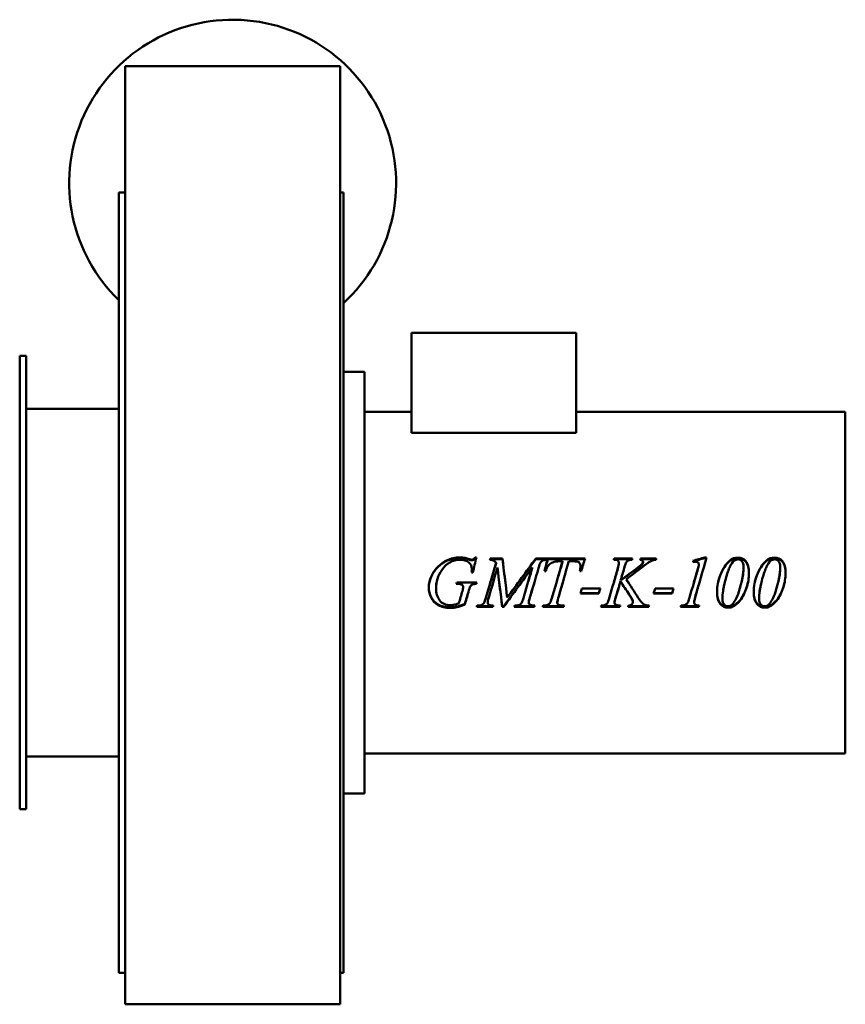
# Model space of a CAD drawing. Header units: millimetres. Extents: x 224 to 616, y 64 to 531.
import ezdxf

# ---------------------------------------------------------------- set-up
doc = ezdxf.new("R2010")
doc.units = ezdxf.units.MM
doc.header["$LTSCALE"] = 2
doc.layers.add('Widoczne (ISO)', color=7, linetype='Continuous', lineweight=50)

msp = doc.modelspace()

# ---------------------------------------------------------------- linework, layer by layer
at = {"layer": 'Widoczne (ISO)'}
for p, q in [((274.25, 278.5), (274.25, 508.5)), ((275.75, 508.5), (274.25, 508.5)), ((275.75, 508.5), (276.75, 508.5)), ((373.75, 508.5), (276.75, 508.5)), ((373.75, 508.5), (374.75, 508.5)), ((376.25, 508.5), (374.75, 508.5)), ((376.25, 278.5), (376.25, 508.5)), ((271.25, 78.5), (271.25, 448.5)), ((274.25, 448.5), (271.25, 448.5)), ((376.25, 448.5), (377.75, 448.5)), ((377.75, 78.5), (377.75, 448.5)), ((410.05, 382), (488.05, 382)), ((410.05, 334.5), (410.05, 382)), ((488.05, 382), (488.05, 334.5)), ((224.25, 156), (224.25, 371)), ((227.25, 371), (224.25, 371)), ((227.25, 156), (227.25, 371)), ((387.75, 363.5), (377.75, 363.5)), ((387.75, 163.5), (387.75, 363.5)), ((271.25, 346), (227.25, 346)), ((387.75, 344.5), (410.05, 344.5)), ((488.05, 344.5), (615.75, 344.5)), ((615.75, 182.5), (615.75, 344.5)), ((488.05, 334.5), (410.05, 334.5)), ((274.25, 63.5), (274.25, 278.5)), ((376.25, 63.5), (376.25, 278.5)), ((437.55, 274.39), (437.55, 274.67)), ((440.22, 275.49), (440.84, 275.49)), ((440.22, 275.19), (440.22, 275.49)), ((440.22, 275.19), (440.77, 275.19)), ((447.38, 274.97), (453.19, 274.97)), ((447.38, 274.68), (447.38, 274.97)), ((447.38, 274.68), (453.19, 274.68)), ((450.16, 272.7), (450.16, 272.93)), ((453.19, 274.68), (453.19, 274.97)), ((469.03, 274.97), (474.46, 274.97)), ((469.03, 274.68), (469.03, 274.97)), ((469.03, 274.68), (474.46, 274.68)), ((474.46, 274.35), (474.46, 274.97)), ((474.7, 274.68), (474.7, 274.97)), ((474.7, 274.97), (492.36, 274.97)), ((474.7, 274.68), (492.28, 274.68)), ((481.67, 273.61), (480.36, 273.61)), ((481.67, 273.36), (481.67, 273.61)), ((486.5, 273.61), (484.6, 273.61)), ((490.17, 271.08), (490.17, 271.27)), ((506.25, 274.35), (505.91, 274.35)), ((506.12, 274.97), (514.78, 274.97)), ((506.12, 274.68), (506.12, 274.97)), ((506.12, 274.68), (514.7, 274.68)), ((508.37, 272.74), (508.37, 272.97)), ((518.71, 274.97), (526.09, 274.97)), ((518.71, 274.68), (518.71, 274.97)), ((518.71, 274.68), (526.02, 274.68)), ((519.82, 273.14), (519.82, 273.38)), ((546.22, 271.32), (546.22, 271.51)), ((546.26, 271.96), (546.26, 272.17)), ((549.19, 275.43), (550, 275.43)), ((549.19, 275.14), (549.19, 275.43)), ((549.19, 275.14), (549.91, 275.14)), ((567.51, 270.73), (567.51, 270.92)), ((584.89, 270.73), (584.89, 270.92)), ((439.13, 268.27), (438.51, 268.27)), ((438.66, 269.98), (438.66, 270.15)), ((467.33, 270.53), (467.33, 270.71)), ((473.7, 268.89), (473.08, 268.89)), ((490.47, 268.89), (489.85, 268.89)), ((431.76, 262.9), (431.29, 262.9)), ((431.76, 262.92), (431.3, 262.92)), ((431.47, 263.5), (431.48, 263.56)), ((431.48, 263.56), (441.03, 263.56)), ((431.48, 263.56), (441.03, 263.56)), ((431.48, 263.56), (431.48, 263.56)), ((434.07, 262.44), (434.07, 262.41)), ((434.51, 261.53), (434.51, 261.48)), ((440.86, 262.92), (440.86, 262.9)), ((509.2, 264.49), (509.2, 264.52)), ((511.85, 265.03), (511.85, 265.06)), ((480.02, 257.54), (480.02, 257.38)), ((498.9, 258.42), (490.11, 258.42)), ((498.9, 258.54), (490.15, 258.54)), ((490.8, 260.67), (499.6, 260.67)), ((498.9, 258.54), (498.9, 258.42)), ((533.65, 258.42), (524.85, 258.42)), ((533.65, 258.54), (524.89, 258.54)), ((525.55, 260.67), (534.34, 260.67)), ((533.65, 258.54), (533.65, 258.42)), ((435.31, 253.42), (435.31, 253.16)), ((448.66, 252.33), (441.07, 252.33)), ((441.16, 252.66), (441.63, 252.66)), ((446.18, 254.29), (446.18, 254.06)), ((448.66, 252.33), (448.66, 252.04)), ((453.75, 252.33), (453.05, 252.33)), ((453.05, 252.33), (453.05, 252.04)), ((453.75, 252.33), (453.75, 252.04)), ((468.37, 252.33), (458.88, 252.33)), ((458.97, 252.66), (459.44, 252.66)), ((465.62, 254.2), (465.62, 253.96)), ((466, 255.91), (466, 255.72)), ((468.12, 252.66), (468.52, 252.66)), ((468.37, 252.33), (468.37, 252.04)), ((482.2, 252.33), (472.38, 252.33)), ((472.48, 252.66), (472.93, 252.66)), ((479.15, 254.25), (479.15, 254.02)), ((481.62, 252.66), (482.39, 252.66)), ((482.2, 252.33), (482.2, 252.04)), ((508.82, 252.33), (499.94, 252.33)), ((506.29, 254.2), (506.29, 253.96)), ((506.83, 256.38), (506.83, 256.2)), ((508.82, 252.33), (508.82, 252.04)), ((522.54, 252.33), (512.8, 252.33)), ((514.84, 255.4), (514.84, 255.19)), ((515.01, 254.43), (515.01, 254.2)), ((522.54, 252.33), (522.54, 252.04)), ((546.35, 252.33), (537.72, 252.33)), ((544.06, 254.29), (544.06, 254.06)), ((546.35, 252.33), (546.35, 252.04)), ((557.49, 255.95), (557.49, 255.76)), ((562.49, 252.43), (562.49, 252.15)), ((574.87, 255.95), (574.87, 255.76)), ((579.87, 252.43), (579.87, 252.15)), ((448.66, 252.04), (440.99, 252.04)), ((453.75, 252.04), (453.05, 252.04)), ((468.37, 252.04), (458.8, 252.04)), ((482.2, 252.04), (472.3, 252.04)), ((508.82, 252.04), (499.84, 252.04)), ((522.54, 252.04), (512.73, 252.04)), ((546.35, 252.04), (537.61, 252.04)), ((387.75, 182.5), (615.75, 182.5)), ((271.25, 181), (227.25, 181)), ((387.75, 163.5), (377.75, 163.5)), ((227.25, 156), (224.25, 156)), ((274.25, 78.5), (271.25, 78.5)), ((376.25, 78.5), (377.75, 78.5)), ((275.75, 63.5), (274.25, 63.5)), ((275.75, 63.5), (276.75, 63.5)), ((373.75, 63.5), (276.75, 63.5)), ((373.75, 63.5), (374.75, 63.5)), ((376.25, 63.5), (374.75, 63.5))]:
    msp.add_line(p, q, dxfattribs=at)
msp.add_arc((325.25, 453), 77.5, 312.6423, 225.8312, dxfattribs=at)
for points, knots in [([(418.25, 260.91), (418.25, 262.9), (418.67, 264.8), (419.5, 266.59), (420.34, 268.38), (421.38, 269.89), (422.63, 271.12), (423.88, 272.36), (425.24, 273.33), (426.71, 274.03)], [0, 0, 0, 0, 1, 1, 1, 2, 2, 2, 3, 3, 3, 3]), ([(418.5, 263.5), (418.7, 264.54), (419.04, 265.54), (419.5, 266.51), (420.34, 268.25), (421.38, 269.73), (422.63, 270.93), (423.88, 272.14), (425.24, 273.08), (426.71, 273.77)], [0.443876, 0.443876, 0.443876, 0.443876, 1, 1, 1, 2, 2, 2, 3, 3, 3, 3]), ([(438.66, 270.15), (438.66, 271.26), (438.16, 272.24), (437.18, 273.08), (436.19, 273.93), (434.82, 274.35), (433.08, 274.35)], [0, 0, 0, 0, 1, 1, 1, 2, 2, 2, 2]), ([(438.73, 274.35), (439.01, 274.35), (439.25, 274.42), (439.45, 274.55), (439.65, 274.68), (439.91, 274.99), (440.22, 275.49)], [0, 0, 0, 0, 1, 1, 1, 2, 2, 2, 2]), ([(438.73, 274.08), (439.01, 274.08), (439.25, 274.15), (439.45, 274.27), (439.65, 274.4), (439.91, 274.71), (440.22, 275.19)], [0, 0, 0, 0, 1, 1, 1, 2, 2, 2, 2]), ([(450.16, 272.93), (449.78, 273.43), (449.43, 273.77), (449.09, 273.94), (448.75, 274.12), (448.12, 274.25), (447.21, 274.35)], [0, 0, 0, 0, 1, 1, 1, 2, 2, 2, 2]), ([(472.31, 274.09), (471.94, 273.93), (471.59, 273.6), (471.28, 273.11), (470.97, 272.62), (470.63, 271.68), (470.27, 270.3)], [0, 0, 0, 0, 1, 1, 1, 2, 2, 2, 2]), ([(480.36, 273.61), (478.98, 273.61), (477.87, 273.44), (477.02, 273.1), (476.18, 272.77), (475.49, 272.28), (474.97, 271.64), (474.45, 270.99), (474.03, 270.08), (473.7, 268.89)], [0, 0, 0, 0, 1, 1, 1, 2, 2, 2, 3, 3, 3, 3]), ([(508.37, 272.97), (508.37, 273.42), (508.23, 273.76), (507.94, 274), (507.65, 274.23), (507.09, 274.35), (506.25, 274.35)], [0, 0, 0, 0, 1, 1, 1, 2, 2, 2, 2]), ([(513.02, 274.11), (512.53, 273.87), (512.17, 273.57), (511.94, 273.21), (511.72, 272.84), (511.38, 271.91), (510.93, 270.43)], [0, 0, 0, 0, 1, 1, 1, 2, 2, 2, 2]), ([(519.82, 273.38), (519.82, 273.59), (519.71, 273.79), (519.5, 273.98), (519.28, 274.17), (518.97, 274.29), (518.54, 274.35)], [0, 0, 0, 0, 1, 1, 1, 2, 2, 2, 2]), ([(525.92, 274.35), (525.12, 274.21), (524.45, 274.04), (523.9, 273.82), (523.36, 273.6), (522.8, 273.3), (522.22, 272.92)], [0, 0, 0, 0, 1, 1, 1, 2, 2, 2, 2]), ([(546.26, 272.17), (546.26, 272.57), (546.15, 272.88), (545.94, 273.1), (545.72, 273.33), (545.43, 273.44), (545.05, 273.44)], [0, 0, 0, 0, 1, 1, 1, 2, 2, 2, 2]), ([(564.93, 274.56), (564.28, 274.56), (563.62, 274.3), (562.94, 273.79), (562.27, 273.28), (561.57, 272.22), (560.85, 270.6), (560.13, 268.98), (559.43, 266.88), (558.77, 264.31)], [0, 0, 0, 0, 1, 1, 1, 2, 2, 2, 3, 3, 3, 3]), ([(564.9, 275.43), (566.35, 275.43), (567.57, 274.83), (568.56, 273.63), (569.55, 272.43), (570.05, 270.54), (570.05, 267.94)], [0, 0, 0, 0, 1, 1, 1, 2, 2, 2, 2]), ([(564.9, 275.14), (566.35, 275.14), (567.57, 274.55), (568.56, 273.38), (569.54, 272.22), (570.04, 270.39), (570.05, 267.88)], [0, 0, 0, 0, 1, 1, 1, 1.992896, 1.992896, 1.992896, 1.992896]), ([(567.51, 270.92), (567.51, 272.16), (567.25, 273.08), (566.74, 273.67), (566.22, 274.26), (565.62, 274.56), (564.93, 274.56)], [0, 0, 0, 0, 1, 1, 1, 2, 2, 2, 2]), ([(582.32, 274.56), (581.66, 274.56), (581, 274.3), (580.32, 273.79), (579.65, 273.28), (578.95, 272.22), (578.23, 270.6), (577.51, 268.98), (576.82, 266.88), (576.15, 264.31)], [0, 0, 0, 0, 1, 1, 1, 2, 2, 2, 3, 3, 3, 3]), ([(582.28, 275.43), (583.73, 275.43), (584.95, 274.83), (585.94, 273.63), (586.93, 272.43), (587.43, 270.54), (587.43, 267.94)], [0, 0, 0, 0, 1, 1, 1, 2, 2, 2, 2]), ([(582.28, 275.14), (583.73, 275.14), (584.95, 274.55), (585.94, 273.38), (586.93, 272.22), (587.42, 270.39), (587.43, 267.88)], [0, 0, 0, 0, 1, 1, 1, 1.992896, 1.992896, 1.992896, 1.992896]), ([(584.89, 270.92), (584.89, 272.16), (584.63, 273.08), (584.12, 273.67), (583.61, 274.26), (583, 274.56), (582.32, 274.56)], [0, 0, 0, 0, 1, 1, 1, 2, 2, 2, 2]), ([(570.05, 267.94), (570.05, 265.7), (569.68, 263.41), (568.95, 261.08), (568.21, 258.75), (567.18, 256.74), (565.84, 255.04)], [0, 0, 0, 0, 1, 1, 1, 2, 2, 2, 2]), ([(587.43, 267.94), (587.43, 265.7), (587.06, 263.41), (586.33, 261.08), (585.59, 258.75), (584.56, 256.74), (583.22, 255.04)], [0, 0, 0, 0, 1, 1, 1, 2, 2, 2, 2]), ([(440.86, 262.92), (439.98, 262.91), (439.35, 262.8), (438.95, 262.62), (438.56, 262.43), (438.22, 262.11), (437.93, 261.65)], [0, 0, 0, 0, 1, 1, 1, 2, 2, 2, 2]), ([(440.86, 262.9), (439.98, 262.89), (439.35, 262.79), (438.95, 262.59), (438.56, 262.4), (438.22, 262.07), (437.93, 261.61)], [0, 0, 0, 0, 1, 1, 1, 2, 2, 2, 2]), ([(569.58, 263.5), (569.41, 262.72), (569.2, 261.93), (568.95, 261.14), (568.21, 258.87), (567.18, 256.91), (565.84, 255.25)], [0.650933, 0.650933, 0.650933, 0.650933, 1, 1, 1, 2, 2, 2, 2]), ([(586.96, 263.5), (586.79, 262.72), (586.58, 261.93), (586.33, 261.14), (585.59, 258.87), (584.56, 256.91), (583.22, 255.25)], [0.650933, 0.650933, 0.650933, 0.650933, 1, 1, 1, 2, 2, 2, 2]), ([(428.55, 251.82), (426.13, 251.82), (424.17, 252.26), (422.67, 253.13), (421.17, 254.01), (420.05, 255.18), (419.33, 256.63), (418.62, 258.08), (418.26, 259.52), (418.25, 260.95)], [0, 0, 0, 0, 1, 1, 1, 2, 2, 2, 2.993517, 2.993517, 2.993517, 2.993517]), ([(428.55, 251.52), (426.13, 251.52), (424.17, 251.97), (422.67, 252.87), (421.17, 253.77), (420.05, 254.97), (419.33, 256.46), (418.61, 257.95), (418.25, 259.43), (418.25, 260.91)], [0, 0, 0, 0, 1, 1, 1, 2, 2, 2, 3, 3, 3, 3]), ([(421.67, 260.69), (421.67, 258.55), (422.23, 256.7), (423.35, 255.15), (424.46, 253.6), (426.18, 252.82), (428.51, 252.82)], [0, 0, 0, 0, 1, 1, 1, 2, 2, 2, 2]), ([(461.4, 253.03), (461.75, 253.2), (462.06, 253.54), (462.35, 254.05), (462.63, 254.55), (463.01, 255.66), (463.5, 257.38)], [0, 0, 0, 0, 1, 1, 1, 2, 2, 2, 2]), ([(474.96, 253.09), (475.29, 253.27), (475.59, 253.61), (475.86, 254.11), (476.13, 254.61), (476.5, 255.67), (476.97, 257.31)], [0, 0, 0, 0, 1, 1, 1, 2, 2, 2, 2]), ([(560.14, 251.94), (558.66, 251.94), (557.43, 252.53), (556.44, 253.7), (555.46, 254.86), (554.96, 256.7), (554.96, 259.22)], [0, 0, 0, 0, 1, 1, 1, 1.993045, 1.993045, 1.993045, 1.993045]), ([(560.14, 251.65), (558.66, 251.65), (557.43, 252.25), (556.44, 253.45), (555.45, 254.65), (554.96, 256.55), (554.96, 259.17)], [0, 0, 0, 0, 1, 1, 1, 2, 2, 2, 2]), ([(577.52, 251.94), (576.05, 251.94), (574.81, 252.53), (573.82, 253.7), (572.84, 254.86), (572.34, 256.7), (572.34, 259.22)], [0, 0, 0, 0, 1, 1, 1, 1.993045, 1.993045, 1.993045, 1.993045]), ([(577.52, 251.65), (576.05, 251.65), (574.81, 252.25), (573.82, 253.45), (572.83, 254.65), (572.34, 256.55), (572.34, 259.17)], [0, 0, 0, 0, 1, 1, 1, 2, 2, 2, 2]), ([(428.51, 252.82), (429.09, 252.82), (429.63, 252.87), (430.15, 252.97), (430.66, 253.07), (431.44, 253.29), (432.48, 253.63)], [0, 0, 0, 0, 1, 1, 1, 2, 2, 2, 2]), ([(435.31, 253.42), (433.76, 252.77), (432.51, 252.35), (431.56, 252.14), (430.6, 251.92), (429.6, 251.82), (428.55, 251.82)], [0, 0, 0, 0, 1, 1, 1, 2, 2, 2, 2]), ([(435.31, 253.16), (433.76, 252.5), (432.51, 252.06), (431.56, 251.85), (430.6, 251.63), (429.6, 251.52), (428.55, 251.52)], [0, 0, 0, 0, 1, 1, 1, 2, 2, 2, 2]), ([(446.18, 254.06), (446.18, 253.64), (446.33, 253.33), (446.63, 253.1), (446.93, 252.88), (447.67, 252.73), (448.84, 252.66)], [0, 0, 0, 0, 1, 1, 1, 2, 2, 2, 2]), ([(479.15, 254.02), (479.15, 253.62), (479.34, 253.29), (479.7, 253.04), (480.06, 252.78), (480.7, 252.66), (481.62, 252.66)], [0, 0, 0, 0, 1, 1, 1, 2, 2, 2, 2]), ([(506.29, 253.96), (506.29, 253.58), (506.44, 253.28), (506.76, 253.08), (507.07, 252.87), (507.85, 252.73), (509.11, 252.66)], [0, 0, 0, 0, 1, 1, 1, 2, 2, 2, 2]), ([(512.88, 252.66), (513.66, 252.73), (514.21, 252.91), (514.53, 253.21), (514.85, 253.5), (515.01, 253.83), (515.01, 254.2)], [0, 0, 0, 0, 1, 1, 1, 2, 2, 2, 2]), ([(517.56, 256.3), (518.58, 254.74), (519.42, 253.74), (520.09, 253.31), (520.76, 252.87), (521.64, 252.66), (522.73, 252.66)], [0, 0, 0, 0, 1, 1, 1, 2, 2, 2, 2]), ([(544.06, 254.06), (544.06, 253.64), (544.2, 253.33), (544.49, 253.1), (544.78, 252.88), (545.45, 252.73), (546.52, 252.66)], [0, 0, 0, 0, 1, 1, 1, 2, 2, 2, 2]), ([(557.49, 255.76), (557.49, 254.58), (557.75, 253.71), (558.26, 253.13), (558.78, 252.55), (559.4, 252.27), (560.12, 252.27)], [0, 0, 0, 0, 1, 1, 1, 2, 2, 2, 2]), ([(574.87, 255.76), (574.87, 254.58), (575.13, 253.71), (575.65, 253.13), (576.16, 252.55), (576.78, 252.27), (577.51, 252.27)], [0, 0, 0, 0, 1, 1, 1, 2, 2, 2, 2])]:
    msp.add_open_spline(points, degree=3, knots=knots, dxfattribs=at)
for points in [[(433.08, 274.35), (429.52, 274.35), (426.61, 272.72), (424.36, 269.44)], [(426.71, 274.03), (428.74, 275), (430.86, 275.49), (433.08, 275.49)], [(426.71, 273.77), (428.74, 274.72), (430.86, 275.19), (433.08, 275.19)], [(433.08, 275.49), (434.72, 275.49), (436.21, 275.21), (437.55, 274.67)], [(433.08, 275.19), (434.72, 275.19), (436.21, 274.92), (437.55, 274.39)], [(437.55, 274.67), (438.09, 274.46), (438.48, 274.35), (438.73, 274.35)], [(437.55, 274.39), (438.09, 274.19), (438.48, 274.08), (438.73, 274.08)], [(440.84, 275.49), (440.27, 273.1), (439.7, 270.69), (439.13, 268.27)], [(445.18, 255.79), (446.84, 261.49), (448.5, 267.25), (450.16, 272.93)], [(447.21, 274.35), (447.27, 274.56), (447.32, 274.76), (447.38, 274.97)], [(447.28, 274.34), (447.31, 274.46), (447.35, 274.57), (447.38, 274.68)], [(447.42, 263.5), (448.33, 266.58), (449.25, 269.65), (450.16, 272.7)], [(453.19, 274.97), (453.93, 268.83), (454.68, 262.59), (455.42, 256.41)], [(453.19, 274.68), (453.65, 270.98), (454.11, 267.24), (454.57, 263.5)], [(455.42, 256.41), (459.96, 262.59), (464.49, 268.83), (469.03, 274.97)], [(460.62, 263.5), (463.42, 267.24), (466.22, 270.98), (469.03, 274.68)], [(474.46, 274.35), (473.24, 274.26), (472.53, 274.18), (472.31, 274.09)], [(473.08, 268.89), (473.62, 270.92), (474.16, 272.95), (474.7, 274.97)], [(473.12, 268.89), (473.65, 270.83), (474.17, 272.76), (474.7, 274.68)], [(476.97, 257.31), (478.54, 262.74), (480.11, 268.21), (481.67, 273.61)], [(478.76, 263.5), (479.73, 266.8), (480.7, 270.09), (481.67, 273.36)], [(484.6, 273.61), (483.08, 268.23), (481.55, 262.79), (480.02, 257.38)], [(489.41, 273.14), (489.04, 273.45), (488.07, 273.61), (486.5, 273.61)], [(490.17, 271.27), (490.17, 272.09), (489.91, 272.72), (489.41, 273.14)], [(489.85, 268.89), (490.06, 269.78), (490.17, 270.57), (490.17, 271.27)], [(489.88, 268.89), (490.07, 269.71), (490.17, 270.43), (490.17, 271.08)], [(492.36, 274.97), (491.73, 272.95), (491.1, 270.92), (490.47, 268.89)], [(505.91, 274.35), (505.98, 274.56), (506.05, 274.76), (506.12, 274.97)], [(506, 274.35), (506.04, 274.46), (506.08, 274.57), (506.12, 274.68)], [(507.92, 270.43), (508.22, 271.48), (508.37, 272.32), (508.37, 272.97)], [(507.92, 270.26), (508.22, 271.28), (508.37, 272.11), (508.37, 272.74)], [(514.61, 274.35), (513.9, 274.36), (513.37, 274.28), (513.02, 274.11)], [(514.78, 274.97), (514.73, 274.76), (514.67, 274.56), (514.61, 274.35)], [(517.37, 270.67), (518.46, 271.48), (519.18, 272.13), (519.52, 272.6)], [(517.37, 270.5), (518.46, 271.29), (519.18, 271.91), (519.52, 272.37)], [(518.54, 274.35), (518.6, 274.56), (518.65, 274.76), (518.71, 274.97)], [(518.61, 274.34), (518.64, 274.45), (518.68, 274.57), (518.71, 274.68)], [(522.22, 272.92), (522.05, 272.8), (520.94, 271.96), (518.92, 270.39)], [(519.52, 272.6), (519.72, 272.88), (519.82, 273.15), (519.82, 273.38)], [(519.52, 272.37), (519.72, 272.65), (519.82, 272.91), (519.82, 273.14)], [(526.09, 274.97), (526.04, 274.76), (525.98, 274.56), (525.92, 274.35)], [(543.46, 273.85), (545.37, 274.38), (547.28, 274.9), (549.19, 275.43)], [(543.68, 273.23), (543.61, 273.44), (543.53, 273.64), (543.46, 273.85)], [(543.54, 273.62), (545.42, 274.12), (547.31, 274.63), (549.19, 275.14)], [(545.05, 273.44), (544.77, 273.44), (544.31, 273.37), (543.68, 273.23)], [(550, 275.43), (548.17, 269.16), (546.35, 262.78), (544.53, 256.47)], [(545.82, 270.11), (546.06, 270.94), (546.19, 271.4), (546.22, 271.51)], [(545.82, 269.95), (546.06, 270.75), (546.19, 271.21), (546.22, 271.32)], [(546.22, 271.51), (546.24, 271.74), (546.26, 271.96), (546.26, 272.17)], [(546.22, 271.32), (546.24, 271.54), (546.26, 271.75), (546.26, 271.96)], [(556.44, 266.96), (557.62, 270.01), (559.11, 272.32), (560.91, 273.89)], [(556.44, 266.88), (557.62, 269.85), (559.11, 272.1), (560.91, 273.63)], [(560.91, 273.89), (562.1, 274.92), (563.43, 275.43), (564.9, 275.43)], [(560.91, 273.63), (562.1, 274.64), (563.43, 275.14), (564.9, 275.14)], [(565.23, 259.17), (566.75, 263.98), (567.51, 267.91), (567.51, 270.92)], [(573.82, 266.96), (575, 270.01), (576.49, 272.32), (578.29, 273.89)], [(573.82, 266.88), (575, 269.85), (576.49, 272.1), (578.29, 273.63)], [(578.29, 273.89), (579.48, 274.92), (580.81, 275.43), (582.28, 275.43)], [(578.29, 273.63), (579.48, 274.64), (580.81, 275.14), (582.28, 275.14)], [(582.62, 259.17), (584.13, 263.98), (584.89, 267.91), (584.89, 270.92)], [(424.36, 269.44), (422.57, 266.84), (421.67, 263.92), (421.67, 260.69)], [(438.51, 268.27), (438.61, 269.12), (438.66, 269.75), (438.66, 270.15)], [(438.52, 268.27), (438.61, 269.04), (438.66, 269.61), (438.66, 269.98)], [(450.78, 270.71), (449.42, 265.98), (448.06, 261.22), (446.7, 256.49)], [(453.05, 252.04), (452.3, 258.22), (451.54, 264.5), (450.78, 270.71)], [(467.33, 270.71), (462.81, 264.5), (458.28, 258.22), (453.75, 252.04)], [(463.5, 257.38), (464.78, 261.82), (466.06, 266.28), (467.33, 270.71)], [(465.26, 263.5), (465.95, 265.85), (466.64, 268.2), (467.33, 270.53)], [(470.27, 270.3), (468.84, 265.45), (467.42, 260.56), (466, 255.72)], [(503.92, 256.54), (505.25, 261.16), (506.59, 265.81), (507.92, 270.43)], [(505.93, 263.5), (506.59, 265.76), (507.26, 268.01), (507.92, 270.26)], [(509.2, 264.52), (511.93, 266.57), (514.65, 268.63), (517.37, 270.67)], [(509.2, 264.49), (511.93, 266.5), (514.65, 268.5), (517.37, 270.5)], [(510.93, 270.43), (510.35, 268.46), (509.78, 266.49), (509.2, 264.52)], [(518.92, 270.39), (516.56, 268.62), (514.21, 266.84), (511.85, 265.06)], [(541.9, 256.47), (543.21, 261), (544.51, 265.57), (545.82, 270.11)], [(543.92, 263.5), (544.56, 265.65), (545.19, 267.8), (545.82, 269.95)], [(554.96, 259.17), (554.96, 261.76), (555.45, 264.36), (556.44, 266.96)], [(555.42, 263.5), (555.66, 264.63), (556, 265.75), (556.44, 266.88)], [(566.45, 263.5), (567.16, 266.32), (567.51, 268.74), (567.51, 270.73)], [(572.34, 259.17), (572.34, 261.76), (572.83, 264.36), (573.82, 266.96)], [(572.8, 263.5), (573.04, 264.63), (573.38, 265.75), (573.82, 266.88)], [(583.84, 263.5), (584.54, 266.32), (584.89, 268.74), (584.89, 270.73)], [(421.91, 263.5), (421.75, 262.62), (421.67, 261.7), (421.67, 260.76)], [(431.29, 262.9), (431.36, 263.12), (431.42, 263.34), (431.48, 263.56)], [(434.07, 262.44), (433.6, 262.76), (432.83, 262.92), (431.76, 262.92)], [(434.07, 262.41), (433.6, 262.74), (432.83, 262.9), (431.76, 262.9)], [(434.51, 261.53), (434.51, 261.93), (434.36, 262.23), (434.07, 262.44)], [(434.51, 261.48), (434.51, 261.89), (434.36, 262.2), (434.07, 262.41)], [(437.93, 261.65), (437.74, 261.36), (437.43, 260.49), (437.01, 259.05)], [(437.93, 261.61), (437.74, 261.31), (437.43, 260.42), (437.01, 258.94)], [(441.03, 263.56), (440.97, 263.34), (440.91, 263.12), (440.86, 262.9)], [(441.01, 263.5), (440.96, 263.31), (440.91, 263.11), (440.86, 262.92)], [(448.71, 263.5), (448.04, 261.22), (447.37, 258.93), (446.7, 256.66)], [(453.05, 252.33), (452.59, 256.03), (452.12, 259.77), (451.66, 263.5)], [(462.1, 263.5), (459.31, 259.77), (456.53, 256.03), (453.75, 252.33)], [(468.28, 263.5), (467.52, 260.97), (466.76, 258.43), (466, 255.91)], [(481.75, 263.5), (481.17, 261.51), (480.59, 259.52), (480.02, 257.54)], [(509.16, 264.14), (508.39, 261.49), (507.61, 258.84), (506.83, 256.2)], [(508.98, 263.5), (508.26, 261.13), (507.55, 258.75), (506.83, 256.38)], [(513.86, 256.84), (512.29, 259.27), (510.73, 261.71), (509.16, 264.14)], [(513.86, 257.01), (512.43, 259.17), (511, 261.34), (509.57, 263.5)], [(511.85, 265.06), (513.75, 262.14), (515.66, 259.21), (517.56, 256.3)], [(511.85, 265.03), (512.19, 264.52), (512.53, 264.01), (512.87, 263.5)], [(546.55, 263.5), (545.88, 261.21), (545.2, 258.92), (544.53, 256.64)], [(558.77, 264.31), (557.92, 260.96), (557.49, 258.1), (557.49, 255.76)], [(558.57, 263.5), (557.85, 260.57), (557.49, 258.05), (557.49, 255.95)], [(576.15, 264.31), (575.3, 260.96), (574.87, 258.1), (574.87, 255.76)], [(575.95, 263.5), (575.23, 260.57), (574.87, 258.05), (574.87, 255.95)], [(421.67, 260.76), (421.67, 260.75), (421.67, 260.73), (421.67, 260.72)], [(432.48, 253.63), (433.03, 255.58), (433.59, 257.55), (434.15, 259.52)], [(434.15, 259.52), (434.39, 260.34), (434.51, 260.99), (434.51, 261.48)], [(437.01, 259.05), (436.44, 257.17), (435.88, 255.29), (435.31, 253.42)], [(437.01, 258.94), (436.44, 257.01), (435.88, 255.08), (435.31, 253.16)], [(480.02, 257.54), (479.44, 255.76), (479.15, 254.66), (479.15, 254.25)], [(480.02, 257.38), (479.44, 255.56), (479.15, 254.44), (479.15, 254.02)], [(490.11, 258.42), (490.34, 259.17), (490.57, 259.92), (490.8, 260.67)], [(499.58, 260.67), (499.35, 259.96), (499.13, 259.25), (498.9, 258.54)], [(499.6, 260.67), (499.37, 259.92), (499.13, 259.17), (498.9, 258.42)], [(514.84, 255.4), (514.75, 255.62), (514.42, 256.15), (513.86, 257.01)], [(524.85, 258.42), (525.09, 259.17), (525.32, 259.92), (525.55, 260.67)], [(534.32, 260.67), (534.1, 259.96), (533.87, 259.25), (533.65, 258.54)], [(534.34, 260.67), (534.11, 259.92), (533.88, 259.17), (533.65, 258.42)], [(561.89, 252.94), (563.19, 254.15), (564.31, 256.23), (565.23, 259.17)], [(579.27, 252.94), (580.57, 254.15), (581.69, 256.23), (582.62, 259.17)], [(440.99, 252.04), (441.05, 252.25), (441.1, 252.45), (441.16, 252.66)], [(441.63, 252.66), (442.74, 252.66), (443.55, 252.91), (444.05, 253.42)], [(444.05, 253.42), (444.42, 253.78), (444.79, 254.57), (445.18, 255.79)], [(446.7, 256.66), (446.35, 255.49), (446.18, 254.7), (446.18, 254.29)], [(446.7, 256.49), (446.35, 255.29), (446.18, 254.48), (446.18, 254.06)], [(448.76, 252.66), (448.73, 252.55), (448.69, 252.44), (448.66, 252.33)], [(448.84, 252.66), (448.78, 252.45), (448.72, 252.25), (448.66, 252.04)], [(458.8, 252.04), (458.86, 252.25), (458.92, 252.45), (458.97, 252.66)], [(459.44, 252.66), (460.29, 252.66), (460.95, 252.78), (461.4, 253.03)], [(466, 255.91), (465.75, 255.18), (465.62, 254.61), (465.62, 254.2)], [(466, 255.72), (465.75, 254.97), (465.62, 254.38), (465.62, 253.96)], [(465.62, 253.96), (465.62, 253.58), (465.77, 253.28), (466.08, 253.09)], [(466.08, 253.09), (466.51, 252.8), (467.2, 252.66), (468.12, 252.66)], [(468.45, 252.66), (468.42, 252.55), (468.4, 252.44), (468.37, 252.33)], [(468.52, 252.66), (468.47, 252.45), (468.42, 252.25), (468.37, 252.04)], [(472.3, 252.04), (472.36, 252.25), (472.42, 252.45), (472.48, 252.66)], [(472.93, 252.66), (473.81, 252.66), (474.49, 252.8), (474.96, 253.09)], [(482.3, 252.66), (482.27, 252.55), (482.23, 252.44), (482.2, 252.33)], [(482.39, 252.66), (482.32, 252.45), (482.26, 252.25), (482.2, 252.04)], [(499.84, 252.04), (499.91, 252.25), (499.98, 252.45), (500.05, 252.66)], [(500.05, 252.66), (500.94, 252.68), (501.53, 252.76), (501.83, 252.9)], [(501.83, 252.9), (502.29, 253.1), (502.62, 253.35), (502.83, 253.66)], [(502.83, 253.66), (503.13, 254.12), (503.49, 255.08), (503.92, 256.54)], [(506.83, 256.38), (506.47, 255.3), (506.29, 254.57), (506.29, 254.2)], [(506.83, 256.2), (506.47, 255.09), (506.29, 254.35), (506.29, 253.96)], [(508.98, 252.66), (508.93, 252.55), (508.88, 252.44), (508.82, 252.33)], [(509.11, 252.66), (509.01, 252.45), (508.92, 252.25), (508.82, 252.04)], [(512.73, 252.04), (512.78, 252.25), (512.83, 252.45), (512.88, 252.66)], [(514.84, 255.19), (514.75, 255.42), (514.42, 255.97), (513.86, 256.84)], [(515.01, 254.43), (515.01, 254.76), (514.95, 255.08), (514.84, 255.4)], [(515.01, 254.2), (515.01, 254.54), (514.95, 254.87), (514.84, 255.19)], [(522.65, 252.66), (522.61, 252.55), (522.58, 252.44), (522.54, 252.33)], [(522.73, 252.66), (522.67, 252.45), (522.6, 252.25), (522.54, 252.04)], [(537.61, 252.04), (537.69, 252.25), (537.78, 252.45), (537.86, 252.66)], [(537.86, 252.66), (538.78, 252.68), (539.4, 252.76), (539.7, 252.88)], [(539.7, 252.88), (540.16, 253.08), (540.51, 253.35), (540.75, 253.68)], [(540.75, 253.68), (541.13, 254.2), (541.51, 255.13), (541.9, 256.47)], [(544.53, 256.64), (544.21, 255.56), (544.06, 254.77), (544.06, 254.29)], [(544.53, 256.47), (544.21, 255.36), (544.06, 254.55), (544.06, 254.06)], [(546.45, 252.66), (546.41, 252.55), (546.38, 252.44), (546.35, 252.33)], [(546.52, 252.66), (546.46, 252.45), (546.41, 252.25), (546.35, 252.04)], [(560.12, 252.27), (560.81, 252.27), (561.4, 252.49), (561.89, 252.94)], [(562.49, 252.43), (561.81, 252.11), (561.03, 251.94), (560.14, 251.94)], [(565.84, 255.25), (564.77, 253.95), (563.66, 253.02), (562.49, 252.43)], [(565.84, 255.04), (564.77, 253.71), (563.66, 252.75), (562.49, 252.15)], [(577.51, 252.27), (578.19, 252.27), (578.78, 252.49), (579.27, 252.94)], [(579.87, 252.43), (579.2, 252.11), (578.41, 251.94), (577.52, 251.94)], [(583.22, 255.25), (582.15, 253.95), (581.04, 253.02), (579.87, 252.43)], [(583.22, 255.04), (582.15, 253.71), (581.04, 252.75), (579.87, 252.15)], [(562.49, 252.15), (561.81, 251.82), (561.03, 251.65), (560.14, 251.65)], [(579.87, 252.15), (579.2, 251.82), (578.41, 251.65), (577.52, 251.65)]]:
    msp.add_open_spline(points, degree=3, dxfattribs=at)

doc.saveas('drawing.dxf')
